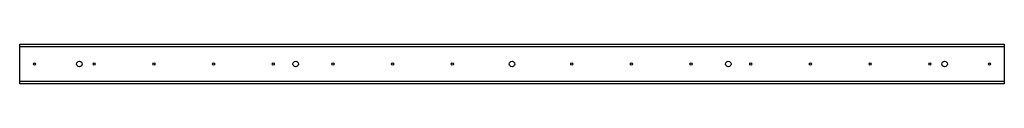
# Model space of a CAD drawing. Header units: inches. Extents: x 63.9 to 162.9, y 56.7 to 60.7.
import ezdxf

# ---------------------------------------------------------------- set-up
doc = ezdxf.new("R2010")
doc.units = ezdxf.units.IN
doc.header["$MEASUREMENT"] = 0
doc.layers.add('Visible Edges(ANSI)', color=7, linetype='Continuous', lineweight=25)
doc.layers.add('Visible Tangent Edges(ANSI)', color=7, linetype='Continuous', lineweight=25)

msp = doc.modelspace()

# ---------------------------------------------------------------- linework, layer by layer
at = {"layer": 'Visible Edges(ANSI)'}
for p, q in [((63.932, 60.464), (63.932, 60.714)), ((63.932, 60.714), (162.932, 60.714)), ((63.932, 56.964), (63.932, 60.464)), ((162.932, 60.714), (162.932, 60.464)), ((162.932, 60.464), (162.932, 56.964)), ((63.932, 56.714), (63.932, 56.964)), ((162.932, 56.714), (63.932, 56.714)), ((162.932, 56.964), (162.932, 56.714))]:
    msp.add_line(p, q, dxfattribs=at)
for centre, radius in [((65.432, 58.714), 0.101), ((69.932, 58.714), 0.281), ((71.432, 58.714), 0.101), ((77.432, 58.714), 0.101), ((83.432, 58.714), 0.101), ((89.432, 58.714), 0.101), ((91.682, 58.714), 0.281), ((95.432, 58.714), 0.101), ((101.432, 58.714), 0.101), ((107.432, 58.714), 0.101), ((113.432, 58.714), 0.281), ((119.432, 58.714), 0.101), ((125.432, 58.714), 0.101), ((131.432, 58.714), 0.101), ((135.182, 58.714), 0.281), ((137.432, 58.714), 0.101), ((143.432, 58.714), 0.101), ((149.432, 58.714), 0.101), ((155.432, 58.714), 0.101), ((156.932, 58.714), 0.281), ((161.432, 58.714), 0.101)]:
    msp.add_circle(centre, radius, dxfattribs=at)
at = {"layer": 'Visible Tangent Edges(ANSI)'}
for p, q in [((63.932, 60.464), (162.932, 60.464)), ((162.932, 56.964), (63.932, 56.964))]:
    msp.add_line(p, q, dxfattribs=at)

doc.saveas('drawing.dxf')
